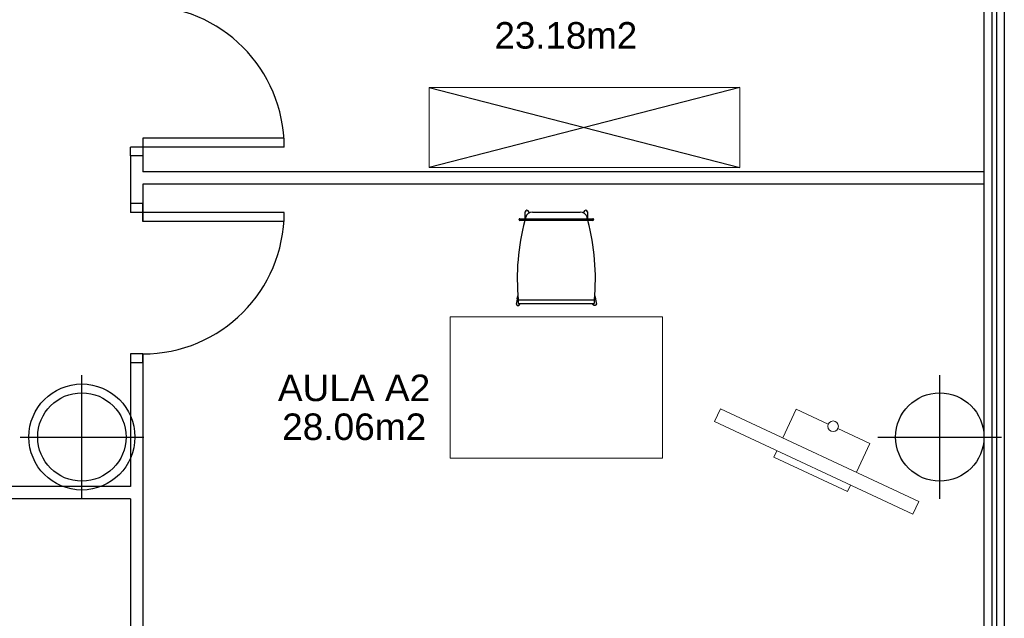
# Model space of a CAD drawing. Header units: metres. Extents: x -1 to 438, y -6 to 53.
# Tile 135 of 149: x 415.79 to 421.36, y 16.77 to 20.16. Entities that reach past the tile are written whole.
import ezdxf

# ---------------------------------------------------------------- set-up
doc = ezdxf.new("R2010")
doc.units = ezdxf.units.M
doc.linetypes.add('CONTINUA', pattern=[0])
for name, color, linetype, lineweight in [('PA MOBLES ACTUAL', 7, 'CONTINUA', 25), ('PA MURS ACTUAL', 7, 'CONTINUA', 25), ('PA TEXT ACTUAL', 7, 'CONTINUA', 25)]:
    doc.layers.add(name, color=color, linetype=linetype, lineweight=lineweight)
doc.styles.add('ARIAL', font='arial.ttf')

msp = doc.modelspace()

# ---------------------------------------------------------------- linework, layer by layer
at = {"layer": 'PA MOBLES ACTUAL', "transparency": 33554687}
for p, q in [((418.1019, 19.7761), (419.8599, 19.3245)), ((419.8599, 19.7761), (418.1019, 19.3245))]:
    msp.add_line(p, q, dxfattribs=at)
at = {"layer": 'PA MOBLES ACTUAL', "color": 180, "transparency": 33554687}
for p, q in [((418.6459, 19.0343), (418.6459, 19.0726)), ((418.6659, 19.0726), (418.6659, 19.0661)), ((418.6869, 19.072), (418.957, 19.072)), ((418.9779, 19.0661), (418.9779, 19.0726)), ((418.9979, 19.0726), (418.9979, 19.0343)), ((418.6109, 19.0283), (418.6109, 19.0303)), ((418.6149, 19.0343), (418.6326, 19.0343)), ((418.6326, 19.0243), (418.6149, 19.0243)), ((418.6326, 19.0343), (419.0112, 19.0343)), ((419.0112, 19.0243), (418.6326, 19.0243)), ((419.0112, 19.0343), (419.029, 19.0343)), ((419.029, 19.0243), (419.0112, 19.0243)), ((419.033, 19.0303), (419.033, 19.0283)), ((418.6011, 18.5816), (418.6047, 18.598)), ((418.6069, 18.5565), (418.6069, 18.5744)), ((419.0329, 18.5738), (418.6109, 18.5738)), ((419.0369, 18.5744), (419.0369, 18.5565)), ((419.0392, 18.598), (419.0427, 18.5816)), ((419.0329, 18.5525), (418.6109, 18.5525)), ((418.6154, 18.5525), (418.6151, 18.5512)), ((419.0285, 18.5525), (419.0287, 18.5512))]:
    msp.add_line(p, q, dxfattribs=at)
at = {"layer": 'PA MOBLES ACTUAL', "linetype": 'CONTINUA', "lineweight": 13, "transparency": 33554687}
for p, q in [((420.1036, 17.7944), (420.1797, 17.9575)), ((420.361, 17.873), (420.1797, 17.9575)), ((420.5966, 17.7631), (420.4153, 17.8476)), ((420.0529, 17.6857), (420.0698, 17.7219)), ((420.5205, 17.6), (420.5966, 17.7631)), ((420.4698, 17.4912), (420.0529, 17.6857)), ((420.4698, 17.4912), (420.4867, 17.5275))]:
    msp.add_line(p, q, dxfattribs=at)
for points in [[(419.8599, 19.3245), (418.1019, 19.3245), (418.1019, 19.7761), (419.8599, 19.7761), (419.8599, 19.3245)], [(418.2219, 17.6796), (419.4219, 17.6796), (419.4219, 18.4796), (418.2219, 18.4796), (418.2219, 17.6796)], [(419.7164, 17.8868), (420.8401, 17.3626), (420.8739, 17.4351), (419.7502, 17.9593), (419.7164, 17.8868)]]:
    msp.add_lwpolyline(points, close=True, dxfattribs=at)
at = {"layer": 'PA MOBLES ACTUAL', "color": 180, "transparency": 33554687}
for points in [[(418.5955, 18.5554), (418.5955, 18.5554), (418.5955, 18.5554), (418.5955, 18.5554), (418.5955, 18.5554), (418.5955, 18.5554), (418.5955, 18.5554), (418.5955, 18.5554), (418.5955, 18.5554), (418.5955, 18.5554), (418.5955, 18.5554), (418.5955, 18.5554), (418.5955, 18.5554), (418.5955, 18.5554), (418.5955, 18.5554), (418.5955, 18.5554), (418.5955, 18.5554), (418.5955, 18.5554), (418.5955, 18.5554), (418.5955, 18.5554), (418.5955, 18.5554), (418.5955, 18.5554), (418.5955, 18.5554), (418.5955, 18.5554), (418.5955, 18.5554), (418.5955, 18.5554), (418.5955, 18.5554), (418.5955, 18.5554), (418.5955, 18.5554), (418.5955, 18.5554), (418.5955, 18.5554), (418.5955, 18.5552), (418.5955, 18.5551), (418.5955, 18.555), (418.5954, 18.5548), (418.5954, 18.5547), (418.5954, 18.5546), (418.5954, 18.5545), (418.5954, 18.5543), (418.5954, 18.5542), (418.5953, 18.5541), (418.5953, 18.5539), (418.5953, 18.5538), (418.5953, 18.5537), (418.5953, 18.5535), (418.5953, 18.5534), (418.5953, 18.5533), (418.5953, 18.5532), (418.5953, 18.553), (418.5953, 18.5529), (418.5953, 18.5528), (418.5953, 18.5526), (418.5953, 18.5525), (418.5954, 18.5524), (418.5954, 18.5522), (418.5954, 18.5521), (418.5954, 18.552), (418.5954, 18.5519), (418.5954, 18.5517), (418.5955, 18.5516), (418.5955, 18.5515), (418.5955, 18.5513), (418.5955, 18.5512), (418.5956, 18.5511), (418.5956, 18.551), (418.5956, 18.5508), (418.5957, 18.5507), (418.5957, 18.5506), (418.5957, 18.5505), (418.5958, 18.5503), (418.5958, 18.5502), (418.5958, 18.5501), (418.5959, 18.55), (418.5959, 18.5498), (418.596, 18.5497), (418.596, 18.5496), (418.5961, 18.5495), (418.5961, 18.5493), (418.5962, 18.5492), (418.5962, 18.5491), (418.5963, 18.549), (418.5963, 18.5489), (418.5964, 18.5488), (418.5965, 18.5486), (418.5965, 18.5485), (418.5966, 18.5484), (418.5966, 18.5483), (418.5967, 18.5482), (418.5968, 18.5481), (418.5969, 18.548), (418.5969, 18.5478), (418.597, 18.5477), (418.5971, 18.5476), (418.5971, 18.5475), (418.5972, 18.5474), (418.5973, 18.5473), (418.5974, 18.5472), (418.5975, 18.5471), (418.5975, 18.547), (418.5976, 18.5469), (418.5977, 18.5468), (418.5978, 18.5467), (418.5979, 18.5466), (418.598, 18.5465), (418.598, 18.5464), (418.5981, 18.5463), (418.5982, 18.5462), (418.5983, 18.5461), (418.5984, 18.546), (418.5985, 18.5459), (418.5986, 18.5459), (418.5987, 18.5458), (418.5988, 18.5457), (418.5989, 18.5456), (418.599, 18.5455), (418.5991, 18.5454), (418.5992, 18.5454), (418.5993, 18.5453), (418.5994, 18.5452), (418.5995, 18.5451), (418.5996, 18.545), (418.5997, 18.545), (418.5998, 18.5449), (418.5999, 18.5448), (418.6001, 18.5448), (418.6002, 18.5447), (418.6003, 18.5446), (418.6004, 18.5446), (418.6005, 18.5445), (418.6006, 18.5444), (418.6007, 18.5444), (418.6009, 18.5443), (418.601, 18.5443), (418.6011, 18.5442), (418.6012, 18.5442), (418.6013, 18.5441), (418.6014, 18.5441), (418.6016, 18.544), (418.6017, 18.544), (418.6018, 18.5439), (418.6019, 18.5439), (418.602, 18.5438), (418.6022, 18.5438), (418.6023, 18.5437), (418.6024, 18.5437), (418.6025, 18.5437), (418.6027, 18.5436), (418.6028, 18.5436), (418.6029, 18.5436), (418.603, 18.5435), (418.6032, 18.5435), (418.6033, 18.5435), (418.6034, 18.5435), (418.6035, 18.5434), (418.6037, 18.5434), (418.6038, 18.5434), (418.6039, 18.5434), (418.6041, 18.5434), (418.6042, 18.5433), (418.6043, 18.5433), (418.6044, 18.5433), (418.6046, 18.5433), (418.6047, 18.5433), (418.6048, 18.5433), (418.605, 18.5433), (418.6051, 18.5433), (418.6052, 18.5433), (418.6053, 18.5433), (418.6055, 18.5433), (418.6056, 18.5433), (418.6057, 18.5433), (418.6059, 18.5433), (418.606, 18.5433), (418.6061, 18.5433), (418.6062, 18.5433), (418.6064, 18.5433), (418.6065, 18.5433), (418.6066, 18.5434), (418.6068, 18.5434), (418.6069, 18.5434), (418.607, 18.5434), (418.6071, 18.5434), (418.6073, 18.5435), (418.6074, 18.5435), (418.6075, 18.5435), (418.6076, 18.5436), (418.6078, 18.5436), (418.6079, 18.5436), (418.608, 18.5437), (418.6081, 18.5437), (418.6083, 18.5437), (418.6084, 18.5438), (418.6085, 18.5438), (418.6086, 18.5439), (418.6088, 18.5439), (418.6089, 18.5439), (418.609, 18.544), (418.6091, 18.544), (418.6092, 18.5441), (418.6094, 18.5441), (418.6095, 18.5442), (418.6096, 18.5442), (418.6097, 18.5443), (418.6098, 18.5444), (418.6099, 18.5444), (418.6101, 18.5445), (418.6102, 18.5445), (418.6103, 18.5446), (418.6104, 18.5447), (418.6105, 18.5447), (418.6106, 18.5448), (418.6107, 18.5449), (418.6108, 18.545), (418.6109, 18.545), (418.611, 18.5451), (418.6112, 18.5452), (418.6113, 18.5453), (418.6114, 18.5453), (418.6115, 18.5454), (418.6116, 18.5455), (418.6117, 18.5456), (418.6118, 18.5457), (418.6119, 18.5457), (418.612, 18.5458), (418.6121, 18.5459), (418.6122, 18.546), (418.6122, 18.5461), (418.6123, 18.5462), (418.6124, 18.5463), (418.6125, 18.5464), (418.6126, 18.5465), (418.6127, 18.5466), (418.6128, 18.5467), (418.6129, 18.5468), (418.613, 18.5469), (418.613, 18.547), (418.6131, 18.5471), (418.6132, 18.5472), (418.6133, 18.5473), (418.6134, 18.5474), (418.6134, 18.5475), (418.6135, 18.5475), (418.6135, 18.5476), (418.6136, 18.5476), (418.6136, 18.5477), (418.6136, 18.5477), (418.6137, 18.5478), (418.6137, 18.5479), (418.6137, 18.5479), (418.6138, 18.548), (418.6138, 18.548), (418.6138, 18.5481), (418.6139, 18.5482), (418.6139, 18.5482), (418.614, 18.5483), (418.614, 18.5483), (418.614, 18.5484), (418.6141, 18.5484), (418.6141, 18.5485), (418.6141, 18.5486), (418.6142, 18.5486), (418.6142, 18.5487), (418.6142, 18.5487), (418.6142, 18.5488), (418.6143, 18.5489), (418.6143, 18.5489), (418.6143, 18.549), (418.6144, 18.5491), (418.6144, 18.5491), (418.6144, 18.5492), (418.6144, 18.5492), (418.6145, 18.5493), (418.6145, 18.5494), (418.6145, 18.5494), (418.6146, 18.5495), (418.6146, 18.5496), (418.6146, 18.5496), (418.6146, 18.5497), (418.6147, 18.5497), (418.6147, 18.5498), (418.6147, 18.5499), (418.6147, 18.5499), (418.6147, 18.55), (418.6148, 18.5501), (418.6148, 18.5501), (418.6148, 18.5502), (418.6148, 18.5503), (418.6149, 18.5503), (418.6149, 18.5504), (418.6149, 18.5504), (418.6149, 18.5505), (418.6149, 18.5506), (418.615, 18.5506), (418.615, 18.5507), (418.615, 18.5508), (418.615, 18.5508), (418.615, 18.5509), (418.615, 18.551), (418.6151, 18.551), (418.6151, 18.5511), (418.6151, 18.5512), (418.6151, 18.5512), (418.6151, 18.5512), (418.6151, 18.5512), (418.6151, 18.5512), (418.6151, 18.5512), (418.6151, 18.5512), (418.6151, 18.5512), (418.6151, 18.5512), (418.6151, 18.5512), (418.6151, 18.5512), (418.6151, 18.5512), (418.6151, 18.5512), (418.6151, 18.5512), (418.6151, 18.5512), (418.6151, 18.5512), (418.6151, 18.5512), (418.6151, 18.5512), (418.6151, 18.5512), (418.6151, 18.5512), (418.6151, 18.5512), (418.6151, 18.5512), (418.6151, 18.5512), (418.6151, 18.5512), (418.6151, 18.5512), (418.6151, 18.5512), (418.6151, 18.5512), (418.6151, 18.5512), (418.6151, 18.5512), (418.6151, 18.5512), (418.6151, 18.5512)], [(418.6011, 18.5816), (418.601, 18.5811), (418.6009, 18.5806), (418.6008, 18.5801), (418.6007, 18.5797), (418.6006, 18.5792), (418.6005, 18.5787), (418.6004, 18.5783), (418.6003, 18.5778), (418.6002, 18.5773), (418.6001, 18.5769), (418.6, 18.5764), (418.5999, 18.576), (418.5998, 18.5755), (418.5997, 18.5751), (418.5997, 18.5746), (418.5996, 18.5742), (418.5995, 18.5738), (418.5994, 18.5733), (418.5993, 18.5729), (418.5992, 18.5725), (418.5991, 18.5721), (418.599, 18.5716), (418.5989, 18.5712), (418.5988, 18.5708), (418.5987, 18.5704), (418.5987, 18.57), (418.5986, 18.5696), (418.5985, 18.5692), (418.5984, 18.5688), (418.5983, 18.5684), (418.5982, 18.5681), (418.5982, 18.5677), (418.5981, 18.5673), (418.598, 18.567), (418.5979, 18.5666), (418.5979, 18.5662), (418.5978, 18.5659), (418.5977, 18.5655), (418.5976, 18.5652), (418.5976, 18.5649), (418.5975, 18.5645), (418.5974, 18.5642), (418.5974, 18.5639), (418.5973, 18.5636), (418.5972, 18.5633), (418.5972, 18.563), (418.5971, 18.5627), (418.597, 18.5624), (418.597, 18.5621), (418.5969, 18.5618), (418.5968, 18.5615), (418.5968, 18.5612), (418.5967, 18.561), (418.5967, 18.5607), (418.5966, 18.5605), (418.5966, 18.5602), (418.5965, 18.56), (418.5965, 18.5597), (418.5964, 18.5595), (418.5964, 18.5593), (418.5963, 18.5592), (418.5963, 18.559), (418.5963, 18.5589), (418.5963, 18.5588), (418.5962, 18.5587), (418.5962, 18.5586), (418.5962, 18.5584), (418.5962, 18.5583), (418.5961, 18.5582), (418.5961, 18.5581), (418.5961, 18.558), (418.5961, 18.5579), (418.596, 18.5578), (418.596, 18.5577), (418.596, 18.5576), (418.596, 18.5575), (418.596, 18.5574), (418.5959, 18.5573), (418.5959, 18.5572), (418.5959, 18.5571), (418.5959, 18.5571), (418.5959, 18.557), (418.5959, 18.5569), (418.5958, 18.5568), (418.5958, 18.5567), (418.5958, 18.5567), (418.5958, 18.5566), (418.5958, 18.5565), (418.5958, 18.5565), (418.5957, 18.5564), (418.5957, 18.5563), (418.5957, 18.5563), (418.5957, 18.5562), (418.5957, 18.5561), (418.5957, 18.5561), (418.5957, 18.556), (418.5957, 18.556), (418.5956, 18.5559), (418.5956, 18.5559), (418.5956, 18.5558), (418.5956, 18.5558), (418.5956, 18.5558), (418.5956, 18.5557), (418.5956, 18.5557), (418.5956, 18.5556), (418.5956, 18.5556), (418.5956, 18.5556), (418.5956, 18.5556), (418.5956, 18.5555), (418.5956, 18.5555), (418.5956, 18.5555), (418.5955, 18.5555), (418.5955, 18.5555), (418.5955, 18.5554), (418.5955, 18.5554), (418.5955, 18.5554), (418.5955, 18.5554), (418.5955, 18.5554), (418.5955, 18.5554), (418.5955, 18.5554)], [(418.6023, 18.587), (418.6023, 18.587), (418.6023, 18.5869), (418.6023, 18.5869), (418.6023, 18.5869), (418.6023, 18.5868), (418.6022, 18.5867), (418.6022, 18.5867), (418.6022, 18.5866), (418.6022, 18.5865), (418.6022, 18.5864), (418.6021, 18.5862), (418.6021, 18.5861), (418.6021, 18.5859), (418.602, 18.5858), (418.602, 18.5856), (418.602, 18.5854), (418.6019, 18.5852), (418.6019, 18.585), (418.6018, 18.5848), (418.6018, 18.5846), (418.6017, 18.5843), (418.6017, 18.5841), (418.6016, 18.5838), (418.6016, 18.5835), (418.6015, 18.5832), (418.6014, 18.5829), (418.6014, 18.5826), (418.6013, 18.5823), (418.6012, 18.5819), (418.6011, 18.5816)], [(418.6106, 18.5738), (418.6105, 18.5738), (418.6105, 18.5738), (418.6105, 18.5738), (418.6105, 18.5738), (418.6105, 18.5738), (418.6105, 18.5738), (418.6105, 18.5738), (418.6105, 18.5738), (418.6105, 18.5738), (418.6105, 18.5738), (418.6105, 18.5738), (418.6105, 18.5737), (418.6104, 18.5737), (418.6104, 18.5737), (418.6104, 18.5737), (418.6104, 18.5737), (418.6104, 18.5737), (418.6104, 18.5737), (418.6104, 18.5737), (418.6104, 18.5737), (418.6104, 18.5737), (418.6104, 18.5737), (418.6104, 18.5737), (418.6104, 18.5737), (418.6104, 18.5737), (418.6103, 18.5737), (418.6103, 18.5737), (418.6103, 18.5737), (418.6103, 18.5737), (418.6103, 18.5737), (418.6103, 18.5737), (418.6103, 18.5737), (418.6102, 18.5737), (418.6102, 18.5737), (418.6102, 18.5737), (418.6101, 18.5737), (418.6101, 18.5737), (418.6101, 18.5737), (418.6101, 18.5737), (418.61, 18.5737), (418.61, 18.5736), (418.61, 18.5736), (418.61, 18.5736), (418.6099, 18.5736), (418.6099, 18.5736), (418.6099, 18.5736), (418.6099, 18.5736), (418.6098, 18.5736), (418.6098, 18.5736), (418.6098, 18.5736), (418.6097, 18.5736), (418.6097, 18.5736), (418.6097, 18.5736), (418.6097, 18.5736), (418.6096, 18.5736), (418.6096, 18.5736), (418.6096, 18.5736), (418.6096, 18.5736), (418.6095, 18.5736), (418.6095, 18.5736), (418.6095, 18.5736), (418.6095, 18.5736), (418.6094, 18.5736), (418.6094, 18.5736), (418.6094, 18.5736), (418.6094, 18.5736), (418.6093, 18.5736), (418.6093, 18.5736), (418.6093, 18.5735), (418.6093, 18.5735), (418.6092, 18.5735), (418.6092, 18.5735), (418.6092, 18.5735), (418.6092, 18.5735), (418.6091, 18.5735), (418.6091, 18.5735), (418.6091, 18.5735), (418.6091, 18.5735), (418.609, 18.5735), (418.609, 18.5735), (418.609, 18.5735), (418.609, 18.5735), (418.6089, 18.5735), (418.6089, 18.5735), (418.6089, 18.5735), (418.6089, 18.5735), (418.6088, 18.5735), (418.6088, 18.5735), (418.6088, 18.5735), (418.6088, 18.5735), (418.6087, 18.5735), (418.6087, 18.5735), (418.6087, 18.5735), (418.6087, 18.5735), (418.6086, 18.5735), (418.6086, 18.5735), (418.6086, 18.5735), (418.6086, 18.5735), (418.6085, 18.5735), (418.6085, 18.5736), (418.6085, 18.5736), (418.6085, 18.5736), (418.6084, 18.5736), (418.6084, 18.5736), (418.6084, 18.5736), (418.6084, 18.5736), (418.6084, 18.5736), (418.6083, 18.5736), (418.6083, 18.5736), (418.6083, 18.5736), (418.6083, 18.5736), (418.6082, 18.5736), (418.6082, 18.5736), (418.6082, 18.5736), (418.6082, 18.5736), (418.6082, 18.5736), (418.6081, 18.5736), (418.6081, 18.5736), (418.6081, 18.5736), (418.6081, 18.5736), (418.6081, 18.5736), (418.608, 18.5736), (418.608, 18.5736), (418.608, 18.5736), (418.608, 18.5736), (418.608, 18.5736), (418.608, 18.5736), (418.6079, 18.5736), (418.6079, 18.5736), (418.6079, 18.5737), (418.6079, 18.5737), (418.6079, 18.5737), (418.6078, 18.5737), (418.6078, 18.5737), (418.6078, 18.5737), (418.6078, 18.5737), (418.6078, 18.5737), (418.6078, 18.5737), (418.6077, 18.5737), (418.6077, 18.5737), (418.6077, 18.5737), (418.6077, 18.5737), (418.6077, 18.5737), (418.6076, 18.5737), (418.6076, 18.5737), (418.6076, 18.5737), (418.6076, 18.5737), (418.6076, 18.5738), (418.6076, 18.5738), (418.6076, 18.5738), (418.6075, 18.5738), (418.6075, 18.5738), (418.6075, 18.5738), (418.6075, 18.5738), (418.6075, 18.5738), (418.6075, 18.5738), (418.6074, 18.5738), (418.6074, 18.5738), (418.6074, 18.5738), (418.6074, 18.5738), (418.6074, 18.5738), (418.6074, 18.5739), (418.6074, 18.5739), (418.6073, 18.5739), (418.6073, 18.5739), (418.6073, 18.5739), (418.6073, 18.5739), (418.6073, 18.5739), (418.6073, 18.5739), (418.6073, 18.5739), (418.6073, 18.5739), (418.6073, 18.5739), (418.6072, 18.5739), (418.6072, 18.5739), (418.6072, 18.574), (418.6072, 18.574), (418.6072, 18.574), (418.6072, 18.574), (418.6072, 18.574), (418.6072, 18.574), (418.6072, 18.574), (418.6072, 18.574), (418.6071, 18.574), (418.6071, 18.574), (418.6071, 18.574), (418.6071, 18.574), (418.6071, 18.574), (418.6071, 18.5741), (418.6071, 18.5741), (418.6071, 18.5741), (418.6071, 18.5741), (418.6071, 18.5741), (418.6071, 18.5741), (418.6071, 18.5741), (418.6071, 18.5741), (418.6071, 18.5741), (418.6071, 18.5741), (418.607, 18.5741), (418.607, 18.5741), (418.607, 18.5741), (418.607, 18.5742), (418.607, 18.5742), (418.607, 18.5742), (418.607, 18.5742), (418.607, 18.5742), (418.607, 18.5742), (418.607, 18.5742), (418.607, 18.5742), (418.607, 18.5742), (418.607, 18.5742)], [(418.6109, 18.5738), (418.6109, 18.5738), (418.6109, 18.5738), (418.6109, 18.5738), (418.6109, 18.5738), (418.6109, 18.5738), (418.6109, 18.5738), (418.6109, 18.5738), (418.6109, 18.5738), (418.6109, 18.5738), (418.6109, 18.5738), (418.6109, 18.5738), (418.6108, 18.5738), (418.6108, 18.5738), (418.6108, 18.5738), (418.6108, 18.5738), (418.6108, 18.5738), (418.6108, 18.5738), (418.6108, 18.5738), (418.6108, 18.5738), (418.6108, 18.5738), (418.6108, 18.5738), (418.6108, 18.5738), (418.6108, 18.5738), (418.6108, 18.5738), (418.6108, 18.5738), (418.6108, 18.5738), (418.6108, 18.5738), (418.6107, 18.5738), (418.6107, 18.5738), (418.6107, 18.5738), (418.6107, 18.5738), (418.6107, 18.5738), (418.6107, 18.5738), (418.6107, 18.5738), (418.6107, 18.5738), (418.6107, 18.5738), (418.6107, 18.5738), (418.6107, 18.5738), (418.6107, 18.5738), (418.6107, 18.5738), (418.6107, 18.5738), (418.6107, 18.5738), (418.6107, 18.5738), (418.6106, 18.5738), (418.6106, 18.5738), (418.6106, 18.5738), (418.6106, 18.5738), (418.6106, 18.5738), (418.6106, 18.5738), (418.6106, 18.5738), (418.6106, 18.5738), (418.6106, 18.5738), (418.6106, 18.5738), (418.6106, 18.5738), (418.6106, 18.5738), (418.6106, 18.5738), (418.6106, 18.5738), (418.6106, 18.5738), (418.6106, 18.5738), (418.6106, 18.5738)], [(419.0483, 18.5554), (419.0483, 18.5554), (419.0483, 18.5554), (419.0483, 18.5554), (419.0483, 18.5554), (419.0483, 18.5554), (419.0483, 18.5554), (419.0483, 18.5554), (419.0483, 18.5554), (419.0483, 18.5554), (419.0483, 18.5554), (419.0483, 18.5554), (419.0483, 18.5554), (419.0483, 18.5554), (419.0483, 18.5554), (419.0483, 18.5554), (419.0483, 18.5554), (419.0483, 18.5554), (419.0483, 18.5554), (419.0483, 18.5554), (419.0483, 18.5554), (419.0483, 18.5554), (419.0483, 18.5554), (419.0483, 18.5554), (419.0483, 18.5554), (419.0483, 18.5554), (419.0483, 18.5554), (419.0483, 18.5554), (419.0483, 18.5554), (419.0483, 18.5554), (419.0483, 18.5554), (419.0483, 18.5553), (419.0483, 18.5552), (419.0484, 18.5552), (419.0484, 18.5551), (419.0484, 18.555), (419.0484, 18.555), (419.0484, 18.5549), (419.0484, 18.5548), (419.0484, 18.5548), (419.0484, 18.5547), (419.0484, 18.5546), (419.0484, 18.5546), (419.0485, 18.5545), (419.0485, 18.5544), (419.0485, 18.5544), (419.0485, 18.5543), (419.0485, 18.5542), (419.0485, 18.5541), (419.0485, 18.5541), (419.0485, 18.554), (419.0485, 18.5539), (419.0485, 18.5539), (419.0485, 18.5538), (419.0485, 18.5537), (419.0485, 18.5537), (419.0485, 18.5536), (419.0485, 18.5535), (419.0485, 18.5535), (419.0485, 18.5534), (419.0485, 18.5533), (419.0485, 18.5533), (419.0485, 18.5532), (419.0485, 18.5531), (419.0485, 18.5531), (419.0485, 18.553), (419.0485, 18.5529), (419.0485, 18.5529), (419.0485, 18.5528), (419.0485, 18.5527), (419.0485, 18.5527), (419.0485, 18.5526), (419.0485, 18.5525), (419.0485, 18.5524), (419.0485, 18.5524), (419.0485, 18.5523), (419.0485, 18.5522), (419.0485, 18.5522), (419.0485, 18.5521), (419.0484, 18.552), (419.0484, 18.552), (419.0484, 18.5519), (419.0484, 18.5518), (419.0484, 18.5518), (419.0484, 18.5517), (419.0484, 18.5516), (419.0484, 18.5516), (419.0484, 18.5515), (419.0484, 18.5514), (419.0483, 18.5514), (419.0483, 18.5513), (419.0483, 18.5512), (419.0483, 18.551), (419.0482, 18.5509), (419.0482, 18.5508), (419.0482, 18.5507), (419.0481, 18.5505), (419.0481, 18.5504), (419.0481, 18.5503), (419.048, 18.5502), (419.048, 18.55), (419.0479, 18.5499), (419.0479, 18.5498), (419.0479, 18.5497), (419.0478, 18.5496), (419.0478, 18.5494), (419.0477, 18.5493), (419.0477, 18.5492), (419.0476, 18.5491), (419.0475, 18.549), (419.0475, 18.5489), (419.0474, 18.5487), (419.0474, 18.5486), (419.0473, 18.5485), (419.0472, 18.5484), (419.0472, 18.5483), (419.0471, 18.5482), (419.047, 18.5481), (419.047, 18.5479), (419.0469, 18.5478), (419.0468, 18.5477), (419.0468, 18.5476), (419.0467, 18.5475), (419.0466, 18.5474), (419.0465, 18.5473), (419.0465, 18.5472), (419.0464, 18.5471), (419.0463, 18.547), (419.0462, 18.5469), (419.0461, 18.5468), (419.0461, 18.5467), (419.046, 18.5466), (419.0459, 18.5465), (419.0458, 18.5464), (419.0457, 18.5463), (419.0456, 18.5462), (419.0455, 18.5461), (419.0454, 18.546), (419.0453, 18.546), (419.0452, 18.5459), (419.0451, 18.5458), (419.045, 18.5457), (419.0449, 18.5456), (419.0448, 18.5455), (419.0447, 18.5454), (419.0446, 18.5454), (419.0445, 18.5453), (419.0444, 18.5452), (419.0443, 18.5451), (419.0442, 18.5451), (419.0441, 18.545), (419.044, 18.5449), (419.0439, 18.5448), (419.0438, 18.5448), (419.0437, 18.5447), (419.0436, 18.5446), (419.0435, 18.5446), (419.0433, 18.5445), (419.0432, 18.5445), (419.0431, 18.5444), (419.043, 18.5443), (419.0429, 18.5443), (419.0428, 18.5442), (419.0427, 18.5442), (419.0425, 18.5441), (419.0424, 18.5441), (419.0423, 18.544), (419.0422, 18.544), (419.0421, 18.5439), (419.0419, 18.5439), (419.0418, 18.5438), (419.0417, 18.5438), (419.0416, 18.5437), (419.0415, 18.5437), (419.0413, 18.5437), (419.0412, 18.5436), (419.0411, 18.5436), (419.041, 18.5436), (419.0408, 18.5435), (419.0407, 18.5435), (419.0406, 18.5435), (419.0404, 18.5435), (419.0403, 18.5434), (419.0402, 18.5434), (419.0401, 18.5434), (419.0399, 18.5434), (419.0398, 18.5434), (419.0397, 18.5433), (419.0396, 18.5433), (419.0394, 18.5433), (419.0393, 18.5433), (419.0392, 18.5433), (419.039, 18.5433), (419.0389, 18.5433), (419.0388, 18.5433), (419.0386, 18.5433), (419.0385, 18.5433), (419.0384, 18.5433), (419.0383, 18.5433), (419.0381, 18.5433), (419.038, 18.5433), (419.0379, 18.5433), (419.0377, 18.5433), (419.0376, 18.5433), (419.0375, 18.5433), (419.0374, 18.5433), (419.0372, 18.5434), (419.0371, 18.5434), (419.037, 18.5434), (419.0368, 18.5434), (419.0367, 18.5434), (419.0366, 18.5435), (419.0365, 18.5435), (419.0363, 18.5435), (419.0362, 18.5436), (419.0361, 18.5436), (419.036, 18.5436), (419.0358, 18.5437), (419.0357, 18.5437), (419.0356, 18.5437), (419.0355, 18.5438), (419.0353, 18.5438), (419.0352, 18.5439), (419.0351, 18.5439), (419.035, 18.5439), (419.0348, 18.544), (419.0347, 18.544), (419.0346, 18.5441), (419.0345, 18.5441), (419.0344, 18.5442), (419.0342, 18.5442), (419.0341, 18.5443), (419.034, 18.5444), (419.0339, 18.5444), (419.0338, 18.5445), (419.0337, 18.5445), (419.0335, 18.5446), (419.0334, 18.5447), (419.0333, 18.5447), (419.0332, 18.5448), (419.0331, 18.5449), (419.033, 18.545), (419.0329, 18.545), (419.0328, 18.5451), (419.0327, 18.5452), (419.0326, 18.5453), (419.0325, 18.5453), (419.0324, 18.5454), (419.0323, 18.5455), (419.0322, 18.5456), (419.0321, 18.5457), (419.032, 18.5458), (419.0319, 18.5458), (419.0318, 18.5459), (419.0317, 18.546), (419.0316, 18.5461), (419.0315, 18.5462), (419.0314, 18.5463), (419.0313, 18.5464), (419.0312, 18.5465), (419.0311, 18.5466), (419.031, 18.5467), (419.0309, 18.5468), (419.0309, 18.5469), (419.0308, 18.547), (419.0307, 18.5471), (419.0306, 18.5472), (419.0305, 18.5473), (419.0305, 18.5474), (419.0304, 18.5475), (419.0303, 18.5476), (419.0302, 18.5477), (419.0302, 18.5478), (419.0301, 18.5479), (419.03, 18.548), (419.03, 18.5482), (419.0299, 18.5483), (419.0298, 18.5484), (419.0298, 18.5485), (419.0297, 18.5486), (419.0296, 18.5487), (419.0296, 18.5488), (419.0295, 18.549), (419.0295, 18.5491), (419.0294, 18.5492), (419.0294, 18.5493), (419.0293, 18.5494), (419.0293, 18.5496), (419.0292, 18.5497), (419.0292, 18.5498), (419.0291, 18.5499), (419.0291, 18.55), (419.029, 18.5502), (419.029, 18.5503), (419.029, 18.5504), (419.0289, 18.5505), (419.0289, 18.5507), (419.0288, 18.5508), (419.0288, 18.5509), (419.0288, 18.551), (419.0288, 18.5512), (419.0288, 18.5512), (419.0288, 18.5512), (419.0288, 18.5512), (419.0288, 18.5512), (419.0288, 18.5512), (419.0288, 18.5512), (419.0288, 18.5512), (419.0288, 18.5512), (419.0288, 18.5512), (419.0288, 18.5512), (419.0288, 18.5512), (419.0288, 18.5512), (419.0287, 18.5512), (419.0287, 18.5512), (419.0287, 18.5512), (419.0287, 18.5512), (419.0287, 18.5512), (419.0287, 18.5512), (419.0287, 18.5512), (419.0287, 18.5512), (419.0287, 18.5512), (419.0287, 18.5512), (419.0287, 18.5512), (419.0287, 18.5512), (419.0287, 18.5512), (419.0287, 18.5512), (419.0287, 18.5512), (419.0287, 18.5512), (419.0287, 18.5512), (419.0287, 18.5512)], [(419.0333, 18.5738), (419.0333, 18.5738), (419.0333, 18.5738), (419.0333, 18.5738), (419.0333, 18.5738), (419.0333, 18.5738), (419.0332, 18.5738), (419.0332, 18.5738), (419.0332, 18.5738), (419.0332, 18.5738), (419.0332, 18.5738), (419.0332, 18.5738), (419.0332, 18.5738), (419.0332, 18.5738), (419.0332, 18.5738), (419.0332, 18.5738), (419.0332, 18.5738), (419.0332, 18.5738), (419.0332, 18.5738), (419.0332, 18.5738), (419.0332, 18.5738), (419.0332, 18.5738), (419.0332, 18.5738), (419.0331, 18.5738), (419.0331, 18.5738), (419.0331, 18.5738), (419.0331, 18.5738), (419.0331, 18.5738), (419.0331, 18.5738), (419.0331, 18.5738), (419.0331, 18.5738), (419.0331, 18.5738), (419.0331, 18.5738), (419.0331, 18.5738), (419.0331, 18.5738), (419.0331, 18.5738), (419.0331, 18.5738), (419.0331, 18.5738), (419.0331, 18.5738), (419.033, 18.5738), (419.033, 18.5738), (419.033, 18.5738), (419.033, 18.5738), (419.033, 18.5738), (419.033, 18.5738), (419.033, 18.5738), (419.033, 18.5738), (419.033, 18.5738), (419.033, 18.5738), (419.033, 18.5738), (419.033, 18.5738), (419.033, 18.5738), (419.033, 18.5738), (419.033, 18.5738), (419.033, 18.5738), (419.0329, 18.5738), (419.0329, 18.5738), (419.0329, 18.5738), (419.0329, 18.5738), (419.0329, 18.5738), (419.0329, 18.5738)], [(419.0369, 18.5742), (419.0368, 18.5742), (419.0368, 18.5742), (419.0368, 18.5742), (419.0368, 18.5742), (419.0368, 18.5742), (419.0368, 18.5742), (419.0368, 18.5742), (419.0368, 18.5742), (419.0368, 18.5742), (419.0368, 18.5741), (419.0368, 18.5741), (419.0368, 18.5741), (419.0368, 18.5741), (419.0368, 18.5741), (419.0368, 18.5741), (419.0368, 18.5741), (419.0368, 18.5741), (419.0368, 18.5741), (419.0367, 18.5741), (419.0367, 18.5741), (419.0367, 18.5741), (419.0367, 18.5741), (419.0367, 18.574), (419.0367, 18.574), (419.0367, 18.574), (419.0367, 18.574), (419.0367, 18.574), (419.0367, 18.574), (419.0367, 18.574), (419.0367, 18.574), (419.0367, 18.574), (419.0366, 18.574), (419.0366, 18.574), (419.0366, 18.574), (419.0366, 18.574), (419.0366, 18.5739), (419.0366, 18.5739), (419.0366, 18.5739), (419.0366, 18.5739), (419.0366, 18.5739), (419.0366, 18.5739), (419.0365, 18.5739), (419.0365, 18.5739), (419.0365, 18.5739), (419.0365, 18.5739), (419.0365, 18.5739), (419.0365, 18.5739), (419.0365, 18.5739), (419.0364, 18.5738), (419.0364, 18.5738), (419.0364, 18.5738), (419.0364, 18.5738), (419.0364, 18.5738), (419.0364, 18.5738), (419.0364, 18.5738), (419.0363, 18.5738), (419.0363, 18.5738), (419.0363, 18.5738), (419.0363, 18.5738), (419.0363, 18.5738), (419.0363, 18.5738), (419.0363, 18.5738), (419.0362, 18.5737), (419.0362, 18.5737), (419.0362, 18.5737), (419.0362, 18.5737), (419.0362, 18.5737), (419.0362, 18.5737), (419.0361, 18.5737), (419.0361, 18.5737), (419.0361, 18.5737), (419.0361, 18.5737), (419.0361, 18.5737), (419.036, 18.5737), (419.036, 18.5737), (419.036, 18.5737), (419.036, 18.5737), (419.036, 18.5737), (419.036, 18.5737), (419.0359, 18.5737), (419.0359, 18.5736), (419.0359, 18.5736), (419.0359, 18.5736), (419.0359, 18.5736), (419.0358, 18.5736), (419.0358, 18.5736), (419.0358, 18.5736), (419.0358, 18.5736), (419.0358, 18.5736), (419.0358, 18.5736), (419.0357, 18.5736), (419.0357, 18.5736), (419.0357, 18.5736), (419.0357, 18.5736), (419.0357, 18.5736), (419.0356, 18.5736), (419.0356, 18.5736), (419.0356, 18.5736), (419.0356, 18.5736), (419.0355, 18.5736), (419.0355, 18.5736), (419.0355, 18.5736), (419.0355, 18.5736), (419.0355, 18.5736), (419.0354, 18.5736), (419.0354, 18.5736), (419.0354, 18.5736), (419.0354, 18.5736), (419.0353, 18.5736), (419.0353, 18.5736), (419.0353, 18.5735), (419.0353, 18.5735), (419.0353, 18.5735), (419.0352, 18.5735), (419.0352, 18.5735), (419.0352, 18.5735), (419.0352, 18.5735), (419.0351, 18.5735), (419.0351, 18.5735), (419.0351, 18.5735), (419.0351, 18.5735), (419.035, 18.5735), (419.035, 18.5735), (419.035, 18.5735), (419.035, 18.5735), (419.0349, 18.5735), (419.0349, 18.5735), (419.0349, 18.5735), (419.0349, 18.5735), (419.0348, 18.5735), (419.0348, 18.5735), (419.0348, 18.5735), (419.0348, 18.5735), (419.0347, 18.5735), (419.0347, 18.5735), (419.0347, 18.5735), (419.0346, 18.5735), (419.0346, 18.5735), (419.0346, 18.5735), (419.0346, 18.5735), (419.0345, 18.5735), (419.0345, 18.5736), (419.0345, 18.5736), (419.0345, 18.5736), (419.0344, 18.5736), (419.0344, 18.5736), (419.0344, 18.5736), (419.0344, 18.5736), (419.0343, 18.5736), (419.0343, 18.5736), (419.0343, 18.5736), (419.0343, 18.5736), (419.0342, 18.5736), (419.0342, 18.5736), (419.0342, 18.5736), (419.0342, 18.5736), (419.0341, 18.5736), (419.0341, 18.5736), (419.0341, 18.5736), (419.0341, 18.5736), (419.034, 18.5736), (419.034, 18.5736), (419.034, 18.5736), (419.034, 18.5736), (419.0339, 18.5736), (419.0339, 18.5736), (419.0339, 18.5736), (419.0339, 18.5736), (419.0338, 18.5736), (419.0338, 18.5737), (419.0338, 18.5737), (419.0337, 18.5737), (419.0337, 18.5737), (419.0337, 18.5737), (419.0337, 18.5737), (419.0336, 18.5737), (419.0336, 18.5737), (419.0336, 18.5737), (419.0336, 18.5737), (419.0335, 18.5737), (419.0335, 18.5737), (419.0335, 18.5737), (419.0335, 18.5737), (419.0335, 18.5737), (419.0335, 18.5737), (419.0335, 18.5737), (419.0335, 18.5737), (419.0335, 18.5737), (419.0335, 18.5737), (419.0334, 18.5737), (419.0334, 18.5737), (419.0334, 18.5737), (419.0334, 18.5737), (419.0334, 18.5737), (419.0334, 18.5737), (419.0334, 18.5737), (419.0334, 18.5737), (419.0334, 18.5737), (419.0334, 18.5738), (419.0334, 18.5738), (419.0334, 18.5738), (419.0333, 18.5738), (419.0333, 18.5738), (419.0333, 18.5738), (419.0333, 18.5738), (419.0333, 18.5738), (419.0333, 18.5738), (419.0333, 18.5738), (419.0333, 18.5738), (419.0333, 18.5738)], [(419.0415, 18.587), (419.0415, 18.587), (419.0416, 18.5869), (419.0416, 18.5869), (419.0416, 18.5869), (419.0416, 18.5868), (419.0416, 18.5867), (419.0416, 18.5867), (419.0416, 18.5866), (419.0417, 18.5865), (419.0417, 18.5864), (419.0417, 18.5862), (419.0417, 18.5861), (419.0418, 18.5859), (419.0418, 18.5858), (419.0418, 18.5856), (419.0419, 18.5854), (419.0419, 18.5852), (419.042, 18.585), (419.042, 18.5848), (419.0421, 18.5846), (419.0421, 18.5843), (419.0422, 18.5841), (419.0422, 18.5838), (419.0423, 18.5835), (419.0423, 18.5832), (419.0424, 18.5829), (419.0425, 18.5826), (419.0426, 18.5823), (419.0426, 18.5819), (419.0427, 18.5816)], [(419.0427, 18.5816), (419.0428, 18.5811), (419.0429, 18.5806), (419.043, 18.5801), (419.0431, 18.5797), (419.0432, 18.5792), (419.0433, 18.5787), (419.0434, 18.5783), (419.0435, 18.5778), (419.0436, 18.5773), (419.0437, 18.5769), (419.0438, 18.5764), (419.0439, 18.576), (419.044, 18.5755), (419.0441, 18.5751), (419.0442, 18.5746), (419.0443, 18.5742), (419.0444, 18.5738), (419.0445, 18.5733), (419.0446, 18.5729), (419.0446, 18.5725), (419.0447, 18.5721), (419.0448, 18.5716), (419.0449, 18.5712), (419.045, 18.5708), (419.0451, 18.5704), (419.0452, 18.57), (419.0453, 18.5696), (419.0453, 18.5692), (419.0454, 18.5688), (419.0455, 18.5684), (419.0456, 18.5681), (419.0457, 18.5677), (419.0458, 18.5673), (419.0458, 18.567), (419.0459, 18.5666), (419.046, 18.5662), (419.0461, 18.5659), (419.0461, 18.5655), (419.0462, 18.5652), (419.0463, 18.5649), (419.0463, 18.5645), (419.0464, 18.5642), (419.0465, 18.5639), (419.0466, 18.5636), (419.0466, 18.5633), (419.0467, 18.563), (419.0467, 18.5627), (419.0468, 18.5624), (419.0469, 18.5621), (419.0469, 18.5618), (419.047, 18.5615), (419.0471, 18.5612), (419.0471, 18.561), (419.0472, 18.5607), (419.0472, 18.5605), (419.0473, 18.5602), (419.0473, 18.56), (419.0474, 18.5597), (419.0474, 18.5595), (419.0475, 18.5593), (419.0475, 18.5592), (419.0475, 18.559), (419.0476, 18.5589), (419.0476, 18.5588), (419.0476, 18.5587), (419.0476, 18.5586), (419.0477, 18.5584), (419.0477, 18.5583), (419.0477, 18.5582), (419.0477, 18.5581), (419.0477, 18.558), (419.0478, 18.5579), (419.0478, 18.5578), (419.0478, 18.5577), (419.0478, 18.5576), (419.0479, 18.5575), (419.0479, 18.5574), (419.0479, 18.5573), (419.0479, 18.5572), (419.0479, 18.5571), (419.0479, 18.5571), (419.048, 18.557), (419.048, 18.5569), (419.048, 18.5568), (419.048, 18.5567), (419.048, 18.5567), (419.048, 18.5566), (419.0481, 18.5565), (419.0481, 18.5565), (419.0481, 18.5564), (419.0481, 18.5563), (419.0481, 18.5563), (419.0481, 18.5562), (419.0481, 18.5561), (419.0482, 18.5561), (419.0482, 18.556), (419.0482, 18.556), (419.0482, 18.5559), (419.0482, 18.5559), (419.0482, 18.5558), (419.0482, 18.5558), (419.0482, 18.5558), (419.0482, 18.5557), (419.0482, 18.5557), (419.0482, 18.5556), (419.0483, 18.5556), (419.0483, 18.5556), (419.0483, 18.5556), (419.0483, 18.5555), (419.0483, 18.5555), (419.0483, 18.5555), (419.0483, 18.5555), (419.0483, 18.5555), (419.0483, 18.5554), (419.0483, 18.5554), (419.0483, 18.5554), (419.0483, 18.5554), (419.0483, 18.5554), (419.0483, 18.5554), (419.0483, 18.5554)]]:
    msp.add_lwpolyline(points, dxfattribs=at)
at = {"layer": 'PA MOBLES ACTUAL', "linetype": 'CONTINUA', "lineweight": 13, "transparency": 33554687}
msp.add_circle((420.3881, 17.8603), 0.03, dxfattribs=at)
at = {"layer": 'PA MOBLES ACTUAL', "color": 180, "transparency": 33554687}
for centre, radius, start, end in [((418.6559, 19.0726), 0.01, 0, 180), ((418.6869, 19.032), 0.04, 90, 164.3614), ((418.957, 19.032), 0.04, 15.6386, 90), ((418.9879, 19.0726), 0.01, 0, 180), ((419.8845, 18.6968), 1.2837, 165.2177, 185.4139), ((418.6149, 19.0303), 0.004, 90, 180), ((418.6149, 19.0283), 0.004, 180, 270), ((419.8845, 18.6968), 1.2837, 164.3614, 164.7556), ((417.7593, 18.6968), 1.2837, 15.2444, 15.6386), ((417.7593, 18.6968), 1.2837, 354.5861, 14.7823), ((419.029, 19.0303), 0.004, 0, 90), ((419.029, 19.0283), 0.004, 270, 0), ((418.6106, 18.576), 0.004, 185.4139, 206.9173), ((418.6109, 18.5565), 0.004, 180, 270), ((419.0329, 18.5565), 0.004, 270, 0), ((419.0333, 18.576), 0.004, 333.0827, 354.5861)]:
    msp.add_arc(centre, radius, start, end, dxfattribs=at)
at = {"layer": 'PA MURS ACTUAL', "transparency": 33554687}
for p, q in [((421.2419, 24.1696), (421.2419, 14.5496)), ((421.3569, 24.1696), (421.3569, 14.5496)), ((421.2869, 24.1196), (421.2869, 14.5996)), ((421.3119, 24.1196), (421.3119, 14.5996)), ((417.2804, 19.4896), (416.4819, 19.4896)), ((416.4819, 19.4896), (416.4819, 19.3896)), ((417.2819, 19.4396), (416.4119, 19.4396)), ((416.4119, 19.3896), (416.4119, 19.4396)), ((416.4819, 19.3896), (416.4119, 19.3896)), ((416.4119, 19.3896), (416.4119, 19.0696)), ((416.4819, 19.3896), (416.4819, 19.2996)), ((421.2419, 19.2996), (416.4819, 19.2996)), ((421.2419, 19.2296), (416.4819, 19.2296)), ((416.4819, 19.2296), (416.4819, 19.0196)), ((416.4819, 19.1196), (416.4119, 19.1196)), ((416.4119, 19.1196), (416.4119, 19.0696)), ((416.4819, 19.0196), (416.4819, 19.1196)), ((417.2819, 19.0696), (416.4119, 19.0696)), ((417.2804, 19.0196), (416.4819, 19.0196)), ((416.4819, 18.2696), (416.4119, 18.2696)), ((416.4119, 18.2696), (416.4119, 18.2196)), ((416.4119, 18.2696), (416.4119, 17.5196)), ((416.4819, 18.2196), (416.4819, 18.2696)), ((416.4819, 18.2696), (416.4819, 13.2496)), ((416.4819, 18.2196), (416.4119, 18.2196)), ((416.4119, 17.5196), (415.5919, 17.5196)), ((416.4119, 17.4496), (415.5419, 17.4496)), ((416.4119, 17.4496), (416.4119, 13.2496))]:
    msp.add_line(p, q, dxfattribs=at)
at = {"layer": 'PA MURS ACTUAL', "color": 180, "linetype": 'CONTINUA', "transparency": 33554687}
for p, q in [((416.1369, 17.4496), (416.1369, 18.1496)), ((420.9919, 17.4496), (420.9919, 18.1496)), ((415.7869, 17.7996), (416.4869, 17.7996)), ((420.6419, 17.7996), (421.3419, 17.7996))]:
    msp.add_line(p, q, dxfattribs=at)
at = {"layer": 'PA MURS ACTUAL', "transparency": 33554687}
for centre, radius in [((416.1369, 17.7996), 0.3), ((416.1369, 17.7996), 0.25), ((420.9919, 17.7996), 0.25)]:
    msp.add_circle(centre, radius, dxfattribs=at)
for centre, start, end in [((416.4819, 19.4396), 0, 90), ((416.4819, 19.0696), 270, 0)]:
    msp.add_arc(centre, 0.8, start, end, dxfattribs=at)

# ---------------------------------------------------------------- texts
at = {"layer": 'PA TEXT ACTUAL', "linetype": 'CONTINUA', "transparency": 33554687, "char_height": 0.15, "attachment_point": 8, "style": 'ARIAL'}
for s, insert, width in [('\\W0.99;23.18m2', (418.8758, 19.9944), 0.894168), ('\\W1.00;AULA A2', (417.6773, 18.0005), 0.94007), ('\\W1.00;28.06m2', (417.6779, 17.7806), 0.895208)]:
    msp.add_mtext(s, dxfattribs=dict(at, insert=insert, width=width))

doc.saveas('drawing.dxf')
